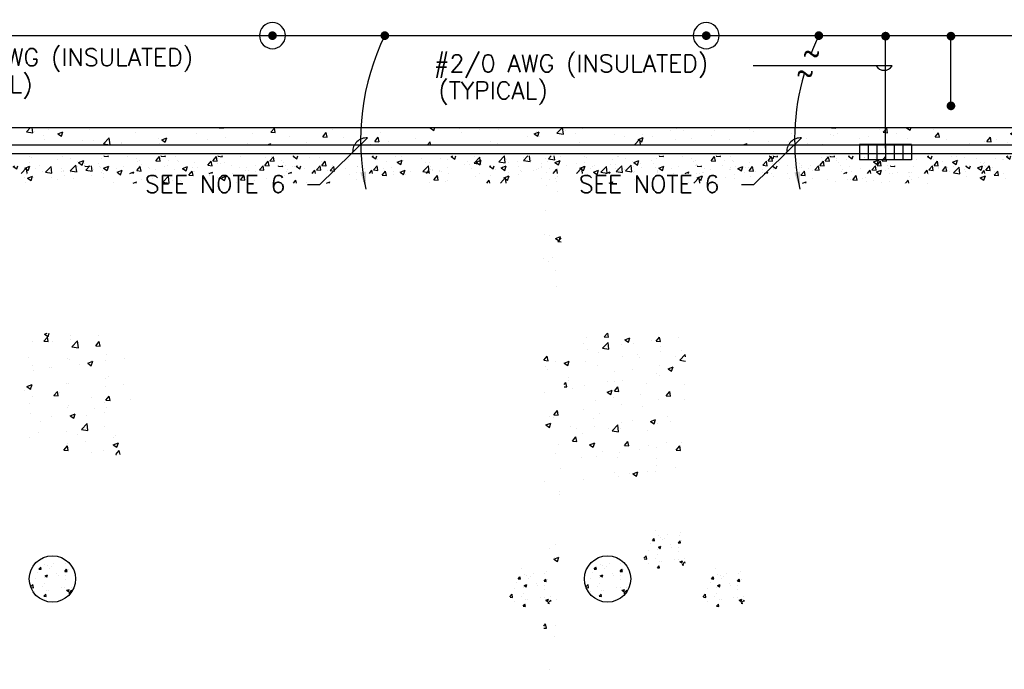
# Model space of a CAD drawing. Extents: x -210 to 4628, y -2287 to 14168.
# Tile 9 of 46: x 1138 to 1819, y 1679 to 2128. Entities that reach past the tile are written whole.
import ezdxf

# ---------------------------------------------------------------- set-up
doc = ezdxf.new("R2010")
doc.units = 0
doc.header["$LTSCALE"] = 24
doc.linetypes.add('PHANTOM', pattern=[0])
doc.layers.get('0').update_dxf_attribs({"linetype": 'CONTINUOUS'})
for name, color, linetype in [('E1', 4, 'CONTINUOUS'), ('E2', 2, 'CONTINUOUS'), ('ELEC', 4, 'CONTINUOUS'), ('S1', 4, 'CONTINUOUS'), ('S6', 1, 'CONTINUOUS'), ('STRUCT', 2, 'CONTINUOUS'), ('SYMBOLS', 4, 'CONTINUOUS')]:
    doc.layers.add(name, color=color, linetype=linetype)
doc.styles.get("Standard").update_dxf_attribs({"font": 'SIMPLEX'})

# ---------------------------------------------------------------- blocks, each defined once
blk = doc.blocks.new('ROD')
at = {"layer": 'ELEC', "color": 0, "const_width": 3}
blk.add_lwpolyline([(-1.5, 0, 1), (1.5, 0, 1)], format="xyb", close=True, dxfattribs=at)
at = {"layer": 'ELEC', "color": 0}
blk.add_circle((0, 0), 9, dxfattribs=at)
blk = doc.blocks.new('GB')
at = {"layer": 'SYMBOLS', "color": 0}
for p, q in [((18, 10.42), (-18, 10.42)), ((-18, 10.42), (-18, 0)), ((-12, 10.42), (-12, 0)), ((-6, 10.42), (-6, 0)), ((0, 10.42), (0, 0)), ((6, 10.42), (6, 0)), ((12, 10.42), (12, 0)), ((18, 10.42), (18, 0)), ((18, 0), (-18, 0))]:
    blk.add_line(p, q, dxfattribs=at)
blk = doc.blocks.new('*X')
at = {"color": 0}
for p, q in [((781.87, 1847.12), (783.85, 1849.19)), ((781.87, 1847.12), (786.31, 1846.43)), ((786.31, 1846.43), (785.99, 1849.19)), ((790.57, 1849), (790.57, 1849)), ((807.13, 1848.87), (807.13, 1848.87)), ((841.02, 1844.62), (844.52, 1845.96)), ((843.51, 1842.94), (844.53, 1845.96)), ((858.59, 1849.02), (858.73, 1849.19)), ((858.59, 1849.02), (861.58, 1848.76)), ((861.58, 1848.76), (861.5, 1849.19)), ((874.59, 1848.67), (874.59, 1848.67)), ((894.45, 1845.88), (896.86, 1848.76)), ((894.45, 1845.88), (897.44, 1845.62)), ((897.44, 1845.62), (896.86, 1848.76)), ((903.48, 1845.88), (903.48, 1845.88)), ((909.09, 1846.22), (909.09, 1846.22)), ((930.31, 1842.75), (932.73, 1845.62)), ((933.3, 1842.48), (932.73, 1845.62)), ((974.13, 1849.02), (974.13, 1849.02)), ((981.16, 1846.19), (981.16, 1846.19)), ((1000.82, 1847.89), (1000.82, 1847.89)), ((1027.52, 1846.76), (1027.52, 1846.76)), ((1036.61, 1847), (1036.61, 1847)), ((1047.97, 1846.91), (1047.97, 1846.91)), ((1054.21, 1845.64), (1054.21, 1845.64)), ((1060.49, 1848.56), (1060.49, 1848.56)), ((1098.6, 1848.73), (1099.79, 1849.19)), ((1098.6, 1848.73), (1101.09, 1847.06)), ((1101.09, 1847.05), (1101.81, 1849.19)), ((1148.77, 1846.17), (1151.66, 1849.19)), ((1148.77, 1846.17), (1153.22, 1845.48)), ((1153.22, 1845.48), (1152.79, 1849.19)), ((1154.06, 1846.39), (1154.06, 1846.39)), ((1163.82, 1847.54), (1163.82, 1847.54)), ((1170.46, 1844.73), (1173.96, 1846.07)), ((1172.95, 1843.05), (1173.96, 1846.07)), ((1173.4, 1845.44), (1173.4, 1845.44)), ((1192.33, 1847.93), (1192.33, 1847.93)), ((1224.36, 1845.42), (1224.36, 1845.42)), ((1282.01, 1848.98), (1282.18, 1849.19)), ((1282.01, 1848.98), (1285, 1848.72)), ((1285, 1848.72), (1284.91, 1849.19)), ((1291.75, 1848.64), (1291.75, 1848.64)), ((1317.87, 1845.84), (1320.28, 1848.71)), ((1317.87, 1845.84), (1320.86, 1845.58)), ((1320.86, 1845.58), (1320.28, 1848.71)), ((1336.82, 1848.96), (1336.82, 1848.96)), ((1353.73, 1842.7), (1356.14, 1845.58)), ((1356.72, 1842.44), (1356.15, 1845.58)), ((1360.09, 1847.94), (1360.09, 1847.94)), ((1393.3, 1845.66), (1393.3, 1845.66)), ((1428.04, 1848.84), (1428.94, 1849.19)), ((1428.04, 1848.84), (1430.53, 1847.16)), ((1430.53, 1847.16), (1431.21, 1849.19)), ((1448.37, 1848.55), (1448.37, 1848.55)), ((1449.73, 1845.84), (1449.73, 1845.84)), ((1462.24, 1847.49), (1462.24, 1847.49)), ((1475.06, 1847.42), (1475.06, 1847.42)), ((1499.9, 1844.84), (1503.4, 1846.18)), ((1501.75, 1846.29), (1501.75, 1846.29)), ((1502.39, 1843.16), (1503.4, 1846.18)), ((1515.68, 1845.22), (1519.48, 1849.19)), ((1520.12, 1844.53), (1519.58, 1849.19)), ((1521.22, 1846.76), (1521.22, 1846.76)), ((1532.98, 1848.14), (1532.98, 1848.14)), ((1594.09, 1846.86), (1594.09, 1846.86)), ((1597.98, 1848.5), (1597.98, 1848.5)), ((1603.28, 1847.17), (1603.28, 1847.17)), ((1624.67, 1847.37), (1624.67, 1847.37)), ((1648.74, 1847.54), (1648.74, 1847.54)), ((1651.36, 1846.24), (1651.36, 1846.24)), ((1705.43, 1848.94), (1705.64, 1849.19)), ((1705.43, 1848.94), (1708.41, 1848.68)), ((1708.42, 1848.67), (1708.32, 1849.19)), ((1738.58, 1847.89), (1738.58, 1847.89)), ((1741.29, 1845.8), (1743.7, 1848.67)), ((1741.29, 1845.8), (1744.28, 1845.54)), ((1744.28, 1845.54), (1743.7, 1848.67)), ((1757.48, 1848.95), (1758.09, 1849.19)), ((1757.48, 1848.95), (1759.97, 1847.27)), ((1759.97, 1847.27), (1760.61, 1849.19)), ((1775.95, 1848.08), (1775.95, 1848.08)), ((1777.15, 1842.66), (1779.56, 1845.54)), ((1780.14, 1842.4), (1779.56, 1845.53)), ((1829.33, 1844.95), (1832.84, 1846.29)), ((1831.82, 1843.27), (1832.84, 1846.29)), ((1864, 1846.41), (1864, 1846.41)), ((1878.21, 1845.66), (1878.21, 1845.66)), ((1882.58, 1844.27), (1886.48, 1848.33)), ((1882.94, 1848.91), (1882.94, 1848.91)), ((1887.03, 1843.58), (1886.48, 1848.33)), ((1903.88, 1849.18), (1903.88, 1849.18)), ((1982.2, 1848.93), (1982.2, 1848.93)), ((1995.85, 1845.78), (1995.85, 1845.78)), ((2005.43, 1846.2), (2005.43, 1846.2)), ((2086.92, 1849.06), (2087.25, 1849.19)), ((2086.92, 1849.06), (2089.4, 1847.38)), ((2088.78, 1846.45), (2088.78, 1846.45)), ((2089.4, 1847.38), (2090.01, 1849.19)), ((2128.84, 1848.9), (2129.09, 1849.19)), ((2128.84, 1848.9), (2131.83, 1848.63)), ((2131.83, 1848.63), (2131.73, 1849.19)), ((2133.36, 1847.3), (2133.36, 1847.3)), ((2140.33, 1846.81), (2140.33, 1846.81)), ((2152.85, 1848.46), (2152.85, 1848.46)), ((2158.77, 1845.06), (2162.27, 1846.4)), ((2161.26, 1843.38), (2162.27, 1846.4)), ((2164.71, 1845.76), (2167.12, 1848.63)), ((2164.71, 1845.76), (2167.7, 1845.5)), ((2167.7, 1845.5), (2167.12, 1848.63)), ((2200.57, 1842.62), (2202.98, 1845.49)), ((2203.56, 1842.36), (2202.98, 1845.49)), ((2221.61, 1848.11), (2221.61, 1848.11)), ((2248.3, 1846.98), (2248.3, 1846.98)), ((781.16, 1845.13), (781.16, 1845.13)), ((816.27, 1838.66), (816.27, 1838.66)), ((835.23, 1838.85), (839.12, 1842.91)), ((835.23, 1838.85), (839.67, 1838.16)), ((839.68, 1838.16), (839.12, 1842.9)), ((841.02, 1844.62), (843.51, 1842.94)), ((845.43, 1843.67), (845.43, 1843.67)), ((857.45, 1838.95), (857.45, 1838.95)), ((872.03, 1841.74), (872.03, 1841.74)), ((883.42, 1842.7), (883.42, 1842.7)), ((884.55, 1843.39), (884.55, 1843.39)), ((912.88, 1840.62), (916.38, 1841.96)), ((912.88, 1840.62), (915.37, 1838.94)), ((915.37, 1838.94), (916.38, 1841.96)), ((930.31, 1842.75), (933.3, 1842.48)), ((952, 1841.19), (952, 1841.19)), ((966.18, 1839.61), (968.59, 1842.48)), ((966.18, 1839.61), (969.17, 1839.35)), ((969.17, 1839.35), (968.59, 1842.48)), ((984.94, 1838.61), (984.94, 1838.61)), ((985.38, 1840.05), (985.38, 1840.05)), ((997.46, 1840.26), (997.46, 1840.26)), ((1002.64, 1837.19), (1004.45, 1839.34)), ((1004.85, 1837.19), (1004.45, 1839.34)), ((1010.64, 1843.25), (1010.64, 1843.25)), ((1016.39, 1842.76), (1016.39, 1842.76)), ((1080.9, 1844.51), (1080.9, 1844.51)), ((1107.59, 1843.38), (1107.59, 1843.38)), ((1112.89, 1840.82), (1112.89, 1840.82)), ((1124.9, 1841.38), (1124.9, 1841.38)), ((1129.3, 1839.63), (1129.3, 1839.63)), ((1134.28, 1842.25), (1134.28, 1842.25)), ((1138.57, 1844.34), (1138.57, 1844.34)), ((1160.88, 1843.79), (1160.88, 1843.79)), ((1160.97, 1841.13), (1160.97, 1841.13)), ((1170.46, 1844.73), (1172.95, 1843.05)), ((1187.66, 1840), (1187.66, 1840)), ((1195.2, 1840.42), (1195.2, 1840.42)), ((1202.13, 1837.9), (1206.03, 1841.96)), ((1206.58, 1837.21), (1206.03, 1841.95)), ((1214.35, 1838.87), (1214.35, 1838.87)), ((1240.11, 1841.37), (1240.11, 1841.37)), ((1242.32, 1840.72), (1245.82, 1842.07)), ((1242.32, 1840.72), (1244.8, 1839.05)), ((1244.81, 1839.05), (1245.82, 1842.07)), ((1266.08, 1845.12), (1266.08, 1845.12)), ((1273.79, 1840.66), (1273.79, 1840.66)), ((1286.3, 1842.31), (1286.3, 1842.31)), ((1305.24, 1844.81), (1305.24, 1844.81)), ((1330.93, 1842.94), (1330.93, 1842.94)), ((1342.37, 1838.94), (1342.37, 1838.94)), ((1353.73, 1842.7), (1356.72, 1842.44)), ((1368.04, 1842.46), (1368.04, 1842.46)), ((1389.6, 1839.57), (1392.01, 1842.44)), ((1389.6, 1839.57), (1392.58, 1839.3)), ((1392.59, 1839.3), (1392.01, 1842.44)), ((1399.21, 1839.19), (1399.21, 1839.19)), ((1418.15, 1841.68), (1418.15, 1841.68)), ((1426.1, 1837.19), (1427.87, 1839.3)), ((1428.26, 1837.19), (1427.87, 1839.3)), ((1469.58, 1839.49), (1469.58, 1839.49)), ((1495.55, 1843.24), (1495.55, 1843.24)), ((1499.9, 1844.84), (1502.38, 1843.16)), ((1503.82, 1843.14), (1503.82, 1843.14)), ((1515.68, 1845.22), (1520.12, 1844.53)), ((1528.45, 1845.16), (1528.45, 1845.16)), ((1531.06, 1838.56), (1531.06, 1838.56)), ((1555.14, 1844.04), (1555.14, 1844.04)), ((1562.64, 1842.71), (1562.64, 1842.71)), ((1569.27, 1837.19), (1572.93, 1841.01)), ((1571.75, 1840.83), (1575.25, 1842.18)), ((1571.75, 1840.83), (1574.24, 1839.16)), ((1573.38, 1837.19), (1572.93, 1841)), ((1574.12, 1842.17), (1574.12, 1842.17)), ((1574.24, 1839.15), (1575.26, 1842.18)), ((1575.15, 1844.36), (1575.15, 1844.36)), ((1581.83, 1842.91), (1581.83, 1842.91)), ((1597.51, 1840.59), (1597.51, 1840.59)), ((1608.52, 1841.78), (1608.52, 1841.78)), ((1622.77, 1843.79), (1622.77, 1843.79)), ((1635.21, 1840.65), (1635.21, 1840.65)), ((1661.9, 1839.53), (1661.9, 1839.53)), ((1675.54, 1839.59), (1675.54, 1839.59)), ((1678.05, 1845.11), (1678.05, 1845.11)), ((1680.69, 1839.69), (1680.69, 1839.69)), ((1688.06, 1841.24), (1688.06, 1841.24)), ((1704.74, 1843.99), (1704.74, 1843.99)), ((1707, 1843.73), (1707, 1843.73)), ((1709.85, 1844.69), (1709.85, 1844.69)), ((1725.03, 1841.36), (1725.03, 1841.36)), ((1731.43, 1842.86), (1731.43, 1842.86)), ((1750.7, 1844.88), (1750.7, 1844.88)), ((1758.12, 1841.73), (1758.12, 1841.73)), ((1777.15, 1842.66), (1780.14, 1842.4)), ((1784.81, 1840.6), (1784.81, 1840.6)), ((1811.51, 1839.48), (1811.51, 1839.48)), ((1813.01, 1839.52), (1815.43, 1842.4)), ((1813.01, 1839.52), (1816, 1839.26)), ((1816, 1839.26), (1815.43, 1842.4)), ((1819.91, 1840.61), (1819.91, 1840.61)), ((1826.99, 1838.71), (1826.99, 1838.71)), ((1829.33, 1844.95), (1831.82, 1843.27)), ((1849.55, 1837.19), (1851.29, 1839.26)), ((1851.67, 1837.19), (1851.29, 1839.26)), ((1851.48, 1844.76), (1851.48, 1844.76)), ((1852.24, 1841.91), (1852.24, 1841.91)), ((1853.58, 1839.89), (1853.58, 1839.89)), ((1882.58, 1844.27), (1887.03, 1843.58)), ((1882.74, 1844.89), (1882.74, 1844.89)), ((1901.19, 1840.94), (1904.69, 1842.29)), ((1901.19, 1840.94), (1903.68, 1839.26)), ((1903.68, 1839.26), (1904.69, 1842.28)), ((1923.88, 1838.92), (1923.88, 1838.92)), ((1937.09, 1837.19), (1939.84, 1840.06)), ((1940.17, 1837.19), (1939.84, 1840.05)), ((1953.04, 1843.92), (1953.04, 1843.92)), ((1954.5, 1839.48), (1954.5, 1839.48)), ((1964.39, 1841.64), (1964.39, 1841.64)), ((1976.91, 1843.29), (1976.91, 1843.29)), ((1980.17, 1843), (1980.17, 1843)), ((2059.62, 1841.44), (2059.62, 1841.44)), ((2077.3, 1838.52), (2077.3, 1838.52)), ((2081.72, 1840.03), (2081.72, 1840.03)), ((2089.82, 1840.16), (2089.82, 1840.16)), ((2107.69, 1843.78), (2107.69, 1843.78)), ((2108.76, 1842.66), (2108.76, 1842.66)), ((2158.77, 1845.06), (2161.26, 1843.38)), ((2200.57, 1842.62), (2203.56, 1842.36)), ((2209.65, 1841.12), (2209.65, 1841.12)), ((2221.66, 1839.53), (2221.66, 1839.53)), ((2230.63, 1841.05), (2234.13, 1842.39)), ((2230.63, 1841.05), (2233.12, 1839.37)), ((2232.51, 1841.64), (2232.51, 1841.64)), ((2233.12, 1839.37), (2234.13, 1842.39)), ((2234.9, 1844.33), (2234.9, 1844.33)), ((2236.43, 1839.48), (2238.84, 1842.36)), ((2236.43, 1839.48), (2239.42, 1839.22)), ((2239.42, 1839.22), (2238.85, 1842.35)), ((787.11, 1833.66), (787.11, 1833.66)), ((840.45, 1837.58), (840.45, 1837.58)), ((986.24, 1837.19), (988.24, 1837.95)), ((987.98, 1837.19), (988.24, 1837.95)), ((1202.13, 1837.9), (1206.58, 1837.21)), ((1214.85, 1838.17), (1214.85, 1838.17)), ((1241.04, 1837.74), (1241.04, 1837.74)), ((1301.77, 1837.93), (1301.77, 1837.93)), ((1315.39, 1837.19), (1317.67, 1838.06)), ((1317.38, 1837.19), (1317.68, 1838.06)), ((1386.7, 1837.54), (1386.7, 1837.54)), ((1474.66, 1838.13), (1474.66, 1838.13)), ((1644.54, 1837.19), (1647.11, 1838.17)), ((1646.78, 1837.19), (1647.11, 1838.17)), ((1688.59, 1838.4), (1688.59, 1838.4)), ((1699.06, 1837.61), (1699.06, 1837.61)), ((1715.28, 1837.27), (1715.28, 1837.27)), ((1800.97, 1838.11), (1800.97, 1838.11)), ((1838.2, 1838.35), (1838.2, 1838.35)), ((1864.89, 1837.22), (1864.89, 1837.22)), ((1932.82, 1837.48), (1932.82, 1837.48)), ((1973.7, 1837.19), (1976.55, 1838.28)), ((1976.18, 1837.19), (1976.55, 1838.28)), ((2183.97, 1837.6), (2183.97, 1837.6)), ((780.56, 1828.48), (780.56, 1828.48)), ((788.1, 1824.65), (788.1, 1824.65)), ((779.95, 1811.84), (779.95, 1811.84)), ((779.34, 1795.19), (779.34, 1795.19)), ((782.69, 1794), (782.69, 1794)), ((786.85, 1792.24), (790.35, 1793.58)), ((786.85, 1792.24), (789.33, 1790.56)), ((788.49, 1790.14), (790.69, 1792.43)), ((789.34, 1790.56), (790.35, 1793.58)), ((788.49, 1790.14), (790.69, 1789.8)), ((778.73, 1778.55), (778.73, 1778.55)), ((784.57, 1779.27), (784.57, 1779.27)), ((782.06, 1775.93), (782.06, 1775.93)), ((786.97, 1770.34), (786.97, 1770.34)), ((787.84, 1758.7), (787.84, 1758.7)), ((778.75, 1708), (781.16, 1710.87)), ((781.74, 1707.73), (781.16, 1710.87)), ((778.75, 1708), (781.74, 1707.73)), ((779.96, 1703.7), (779.96, 1703.7)), ((786.82, 1707.03), (786.82, 1707.03)), ((781.62, 1701.76), (781.62, 1701.76)), ((779.32, 1685.62), (779.32, 1685.62)), ((782.43, 1669.5), (782.43, 1669.5)), ((785.1, 1668.39), (785.1, 1668.39)), ((785.69, 1670.39), (788.1, 1673.26)), ((785.69, 1670.39), (788.68, 1670.12)), ((788.68, 1670.12), (788.1, 1673.26)), ((780.19, 1663.33), (783.7, 1664.68)), ((780.19, 1663.33), (782.68, 1661.65)), ((782.68, 1661.65), (783.7, 1664.68)), ((788.63, 1649.67), (788.63, 1649.67)), ((786.67, 1643.71), (786.67, 1643.71)), ((790.37, 1633.11), (790.37, 1633.11)), ((778.89, 1624.12), (778.89, 1624.12)), ((789.44, 1617.4), (789.44, 1617.4)), ((789.74, 1615.04), (789.74, 1615.04)), ((786.52, 1580.4), (786.52, 1580.4)), ((782.37, 1578.09), (782.37, 1578.09)), ((785.71, 1570.69), (789.21, 1572.03)), ((785.71, 1570.69), (788.2, 1569.01)), ((785.9, 1572.03), (785.9, 1572.03)), ((788.2, 1569.01), (789.21, 1572.03)), ((1584.13, 1570.73), (1584.13, 1570.73)), ((1585.62, 1566.91), (1585.62, 1566.91)), ((1591.88, 1567.74), (1591.88, 1567.74)), ((1600.11, 1567.55), (1600.11, 1567.55)), ((1601.35, 1568.98), (1601.35, 1568.98)), ((1580.63, 1561.45), (1580.63, 1561.45)), ((1581.61, 1563.75), (1582.82, 1565.19)), ((1581.61, 1563.75), (1583.11, 1563.62)), ((1583.11, 1563.62), (1582.82, 1565.18)), ((1585.8, 1559.15), (1587.55, 1559.82)), ((1587.04, 1558.31), (1587.55, 1559.82)), ((1587.48, 1565.95), (1587.48, 1565.95)), ((1588.71, 1564.24), (1588.71, 1564.24)), ((1590.12, 1565.25), (1590.12, 1565.25)), ((1593.98, 1560.88), (1593.98, 1560.88)), ((1599.54, 1562.18), (1600.75, 1563.62)), ((1599.54, 1562.18), (1601.04, 1562.05)), ((1601.04, 1562.05), (1600.75, 1563.62)), ((1602.05, 1563.68), (1602.05, 1563.68)), ((1575.81, 1551.49), (1577.45, 1553.21)), ((1577.73, 1550.83), (1577.45, 1553.2)), ((1579.05, 1557.05), (1579.05, 1557.05)), ((1585.09, 1553.99), (1585.09, 1553.99)), ((1585.31, 1557.88), (1585.31, 1557.88)), ((1585.8, 1559.15), (1587.04, 1558.31)), ((1587.18, 1557.63), (1587.18, 1557.63)), ((1594.77, 1559.12), (1594.77, 1559.12)), ((1599.67, 1556.5), (1599.67, 1556.5)), ((1599.81, 1559.23), (1599.81, 1559.23)), ((1575.95, 1551.11), (1577.73, 1550.83)), ((1578.73, 1548.02), (1578.73, 1548.02)), ((1583.73, 1551.53), (1583.73, 1551.53)), ((1585.08, 1544.94), (1586.29, 1546.38)), ((1586.58, 1544.81), (1586.29, 1546.38)), ((1586.87, 1549.3), (1586.87, 1549.3)), ((1588.2, 1549.26), (1588.2, 1549.26)), ((1597.08, 1550.97), (1597.08, 1550.97)), ((1599.5, 1550.9), (1599.5, 1550.9)), ((1600.72, 1549.08), (1602.47, 1549.75)), ((1600.72, 1549.08), (1601.96, 1548.24)), ((1601.96, 1548.24), (1602.47, 1549.75)), ((1602.18, 1547.04), (1604.13, 1549.07)), ((1602.18, 1547.04), (1603.31, 1546.86)), ((1603.99, 1551.34), (1603.99, 1551.34)), ((1604.24, 1548.14), (1604.13, 1549.07)), ((787.64, 1542.81), (787.64, 1542.81)), ((1585.08, 1544.94), (1586.57, 1544.81)), ((778.69, 1524.42), (779.99, 1525.96)), ((780.56, 1522.82), (779.99, 1525.96)), ((778.69, 1522.99), (780.56, 1522.82)), ((787, 1524.73), (787, 1524.73)), ((786.38, 1517.08), (786.38, 1517.08)), ((782.96, 1494.52), (782.96, 1494.52)), ((1148.9, 1231.58), (1151.32, 1234.45)), ((1149.37, 1236.47), (1151.24, 1237.19)), ((1149.37, 1236.47), (1151.85, 1234.79)), ((1151.89, 1231.32), (1151.32, 1234.45)), ((1151.85, 1234.79), (1152.66, 1237.19)), ((1167.3, 1235.44), (1167.3, 1235.44)), ((1167.4, 1233.02), (1167.4, 1233.02)), ((1186.33, 1235.52), (1186.33, 1235.52)), ((1523.98, 1234.11), (1523.98, 1234.11)), ((1536.46, 1234.68), (1538.57, 1237.19)), ((1536.46, 1234.68), (1539.45, 1234.41)), ((1539.45, 1234.41), (1538.94, 1237.19)), ((1550.66, 1232.57), (1554.16, 1233.92)), ((1550.66, 1232.57), (1553.15, 1230.9)), ((1553.15, 1230.89), (1554.16, 1233.92)), ((1572.32, 1231.54), (1574.73, 1234.41)), ((1575.31, 1231.27), (1574.73, 1234.41)), ((1588.09, 1234.44), (1588.09, 1234.44)), ((1141.33, 1231.69), (1141.33, 1231.69)), ((1148.9, 1231.58), (1151.89, 1231.32)), ((1154.88, 1231.38), (1154.88, 1231.38)), ((1168.33, 1227.65), (1172.22, 1231.71)), ((1168.33, 1227.65), (1172.77, 1226.96)), ((1172.78, 1226.96), (1172.22, 1231.71)), ((1184.77, 1228.44), (1187.18, 1231.31)), ((1184.77, 1228.44), (1187.76, 1228.18)), ((1187.76, 1228.18), (1187.18, 1231.31)), ((1521.91, 1230.15), (1521.91, 1230.15)), ((1525.06, 1226.14), (1525.06, 1226.14)), ((1535.23, 1226.7), (1539.13, 1230.76)), ((1535.23, 1226.7), (1539.68, 1226.01)), ((1539.68, 1226.01), (1539.13, 1230.76)), ((1548.6, 1229.02), (1548.6, 1229.02)), ((1556.64, 1230.3), (1556.64, 1230.3)), ((1569.15, 1231.95), (1569.15, 1231.95)), ((1572.32, 1231.54), (1575.31, 1231.28)), ((1575.29, 1227.89), (1575.29, 1227.89)), ((1138.29, 1220.52), (1138.29, 1220.52)), ((1164.98, 1219.39), (1164.98, 1219.39)), ((1192.36, 1222.31), (1192.36, 1222.31)), ((1204.76, 1219.95), (1204.76, 1219.95)), ((1532.45, 1223.43), (1532.45, 1223.43)), ((1549.35, 1221.21), (1549.35, 1221.21)), ((1559.15, 1222.3), (1559.15, 1222.3)), ((1560.66, 1220), (1560.66, 1220)), ((1575.02, 1224.73), (1575.02, 1224.73)), ((1585.84, 1221.18), (1585.84, 1221.18)), ((1588.59, 1218.42), (1592.49, 1222.48)), ((1589.82, 1225.01), (1589.82, 1225.01)), ((1592.69, 1220.73), (1592.49, 1222.48)), ((1140.72, 1215.05), (1140.72, 1215.05)), ((1152.58, 1213.24), (1152.58, 1213.24)), ((1154.24, 1213.3), (1154.24, 1213.3)), ((1166.69, 1218.79), (1166.69, 1218.79)), ((1173.18, 1215.8), (1173.18, 1215.8)), ((1179.21, 1216.34), (1182.71, 1217.68)), ((1179.21, 1216.34), (1181.7, 1214.66)), ((1181.7, 1214.66), (1182.71, 1217.68)), ((1181.74, 1218.25), (1181.74, 1218.25)), ((1191.67, 1218.27), (1191.67, 1218.27)), ((1508.69, 1216.46), (1512.15, 1217.79)), ((1508.69, 1216.42), (1511.14, 1214.77)), ((1511.14, 1214.77), (1512.15, 1217.79)), ((1523.38, 1217.46), (1523.38, 1217.46)), ((1531.5, 1215), (1531.5, 1215)), ((1556, 1212.23), (1556, 1212.23)), ((1574.94, 1214.72), (1574.94, 1214.72)), ((1580.51, 1212.44), (1584.01, 1213.79)), ((1580.51, 1212.44), (1582.99, 1210.76)), ((1582.99, 1210.76), (1584.01, 1213.79)), ((1588.59, 1218.42), (1592.69, 1217.79)), ((1141.72, 1211.66), (1141.72, 1211.66)), ((1191.75, 1205.67), (1191.75, 1205.67)), ((1193.72, 1207.27), (1193.72, 1207.27)), ((1511.9, 1206.42), (1511.9, 1206.42)), ((1543.48, 1210.58), (1543.48, 1210.58)), ((1572.64, 1209.02), (1572.64, 1209.02)), ((1574.41, 1208.09), (1574.41, 1208.09)), ((1137.2, 1200.21), (1140.7, 1201.56)), ((1137.2, 1200.21), (1139.69, 1198.53)), ((1139.69, 1198.53), (1140.7, 1201.55)), ((1164.56, 1202.26), (1164.56, 1202.26)), ((1166.08, 1202.15), (1166.08, 1202.15)), ((1191.6, 1200.23), (1191.6, 1200.23)), ((1204.12, 1201.88), (1204.12, 1201.88)), ((1508.69, 1201.58), (1509.95, 1203.08)), ((1508.69, 1200.1), (1510.52, 1199.94)), ((1510.52, 1199.94), (1509.95, 1203.07)), ((1511.96, 1204.73), (1511.96, 1204.73)), ((1514.33, 1199.01), (1514.33, 1199.01)), ((1522.77, 1200.82), (1522.77, 1200.82)), ((1538.66, 1203.61), (1538.66, 1203.61)), ((1543.4, 1197.07), (1545.81, 1199.94)), ((1543.49, 1204.02), (1543.49, 1204.02)), ((1546.39, 1196.8), (1545.81, 1199.94)), ((1548.74, 1204.57), (1548.74, 1204.57)), ((1565.35, 1202.48), (1565.35, 1202.48)), ((1592.04, 1201.35), (1592.04, 1201.35)), ((1135.4, 1197.26), (1135.4, 1197.26)), ((1140.11, 1198.4), (1140.11, 1198.4)), ((1141.09, 1193.58), (1141.09, 1193.58)), ((1155.24, 1193.84), (1155.24, 1193.84)), ((1155.84, 1193.97), (1158.25, 1196.84)), ((1155.84, 1193.97), (1158.83, 1193.71)), ((1158.83, 1193.71), (1158.25, 1196.84)), ((1160.02, 1196.08), (1160.02, 1196.08)), ((1181.93, 1192.72), (1181.93, 1192.72)), ((1191.71, 1190.83), (1194.12, 1193.7)), ((1194.7, 1190.57), (1194.12, 1193.7)), ((1538.49, 1196.32), (1542, 1197.66)), ((1538.49, 1196.32), (1540.98, 1194.64)), ((1540.98, 1194.64), (1542, 1197.66)), ((1542.85, 1192.51), (1542.85, 1192.51)), ((1543.4, 1197.07), (1546.39, 1196.8)), ((1561.78, 1195), (1561.78, 1195)), ((1579.26, 1193.93), (1581.67, 1196.8)), ((1579.26, 1193.93), (1582.25, 1193.67)), ((1582.25, 1193.67), (1581.67, 1196.8)), ((1139.09, 1188.26), (1139.09, 1188.26)), ((1165.47, 1185.5), (1165.47, 1185.5)), ((1165.79, 1187.13), (1165.79, 1187.13)), ((1191.14, 1189.03), (1191.14, 1189.03)), ((1191.71, 1190.83), (1194.69, 1190.57)), ((1192.48, 1186), (1192.48, 1186)), ((1208.63, 1191.59), (1208.63, 1191.59)), ((1530.33, 1190.86), (1530.33, 1190.86)), ((1548.13, 1187.92), (1548.13, 1187.92)), ((1562.58, 1186.52), (1562.58, 1186.52)), ((1573.8, 1191.44), (1573.8, 1191.44)), ((1591.74, 1191.53), (1591.74, 1191.53)), ((1139.5, 1181.76), (1139.5, 1181.76)), ((1154.5, 1179.76), (1154.5, 1179.76)), ((1167.05, 1180.08), (1170.55, 1181.42)), ((1167.05, 1180.08), (1169.53, 1178.4)), ((1169.53, 1178.4), (1170.55, 1181.42)), ((1178.45, 1180.51), (1178.45, 1180.51)), ((1183.66, 1184.77), (1183.66, 1184.77)), ((1190.97, 1182.16), (1190.97, 1182.16)), ((1522.16, 1184.17), (1522.16, 1184.17)), ((1528.92, 1178.06), (1528.92, 1178.06)), ((1533.42, 1181.52), (1533.42, 1181.52)), ((1580.21, 1179.44), (1580.21, 1179.44)), ((1146.87, 1176.36), (1146.87, 1176.36)), ((1174.96, 1170.67), (1178.85, 1174.73)), ((1179.4, 1169.98), (1178.85, 1174.72)), ((1190.54, 1172.38), (1190.54, 1172.38)), ((1512.77, 1172.47), (1512.77, 1172.47)), ((1529.69, 1172.79), (1529.69, 1172.79)), ((1539.46, 1171.34), (1539.46, 1171.34)), ((1541.86, 1169.72), (1545.76, 1173.78)), ((1546.31, 1169.03), (1545.76, 1173.77)), ((1547.52, 1171.28), (1547.52, 1171.28)), ((1548.63, 1175.28), (1548.63, 1175.28)), ((1555.61, 1176.93), (1555.61, 1176.93)), ((1568.34, 1176.18), (1571.84, 1177.53)), ((1568.34, 1176.18), (1570.83, 1174.51)), ((1570.83, 1174.51), (1571.84, 1177.53)), ((1573.19, 1174.8), (1573.19, 1174.8)), ((1582.3, 1175.8), (1582.3, 1175.8)), ((1138.89, 1165.11), (1138.89, 1165.11)), ((1145.3, 1168.43), (1145.3, 1168.43)), ((1164.86, 1168.86), (1164.86, 1168.86)), ((1171.99, 1167.3), (1171.99, 1167.3)), ((1174.96, 1170.67), (1179.4, 1169.98)), ((1196.75, 1164.93), (1196.75, 1164.93)), ((1198.68, 1166.17), (1198.68, 1166.17)), ((1514.47, 1162.59), (1516.88, 1165.47)), ((1517.46, 1162.33), (1516.88, 1165.46)), ((1517.18, 1171.14), (1517.18, 1171.14)), ((1521.55, 1167.53), (1521.55, 1167.53)), ((1541.86, 1169.72), (1546.31, 1169.03)), ((1566.15, 1170.21), (1566.15, 1170.21)), ((1162.78, 1156.36), (1165.19, 1159.23)), ((1165.77, 1156.1), (1165.19, 1159.23)), ((1165.3, 1160.79), (1165.3, 1160.79)), ((1177.81, 1162.44), (1177.81, 1162.44)), ((1196.89, 1159.95), (1200.39, 1161.29)), ((1196.89, 1159.95), (1199.38, 1158.27)), ((1199.38, 1158.27), (1200.39, 1161.29)), ((1514.47, 1162.59), (1517.46, 1162.33)), ((1526.33, 1160.06), (1529.83, 1161.4)), ((1526.33, 1160.06), (1528.82, 1158.38)), ((1528.82, 1158.38), (1529.83, 1161.4)), ((1550.34, 1159.46), (1552.75, 1162.33)), ((1550.34, 1159.46), (1553.32, 1159.19)), ((1553.33, 1159.19), (1552.75, 1162.33)), ((1567.05, 1159.72), (1567.05, 1159.72)), ((1572.59, 1158.15), (1572.59, 1158.15)), ((1579.57, 1161.37), (1579.57, 1161.37)), ((1586.2, 1156.32), (1588.61, 1159.19)), ((1589.19, 1156.06), (1588.61, 1159.19)), ((1589.68, 1161.69), (1589.68, 1161.69)), ((1162.78, 1156.36), (1165.77, 1156.1)), ((1181.59, 1154.93), (1181.59, 1154.93)), ((1189.93, 1155.74), (1189.93, 1155.74)), ((1198.64, 1153.22), (1201.05, 1156.1)), ((1198.64, 1153.22), (1199.05, 1153.19)), ((1201.59, 1153.19), (1201.05, 1156.09)), ((1520.94, 1150.88), (1520.94, 1150.88)), ((1531.36, 1151.68), (1531.36, 1151.68)), ((1535.48, 1155.56), (1535.48, 1155.56)), ((1545.66, 1151.51), (1545.66, 1151.51)), ((1546.91, 1154.63), (1546.91, 1154.63)), ((1560.52, 1156.69), (1560.52, 1156.69)), ((1586.2, 1156.32), (1589.19, 1156.06)), ((1572.35, 1150.38), (1572.35, 1150.38)), ((1572.5, 1145.71), (1572.5, 1145.71)), ((1585.35, 1144.14), (1585.35, 1144.14)), ((1543.34, 1140.7), (1543.34, 1140.7)), ((1546.31, 1137.99), (1546.31, 1137.99)), ((1553.9, 1140), (1553.9, 1140)), ((1556.17, 1139.93), (1559.67, 1141.27)), ((1556.17, 1139.93), (1558.66, 1138.25)), ((1558.66, 1138.25), (1559.68, 1141.27)), ((1566.42, 1141.65), (1566.42, 1141.65)), ((1571.98, 1141.51), (1571.98, 1141.51)), ((1522.32, 1135.84), (1522.32, 1135.84))]:
    blk.add_line(p, q, dxfattribs=at)
blk = doc.blocks.new('DET')
at = {"layer": 'S1', "color": 0}
blk.add_blockref('*X', (34.95, 152.61), dxfattribs=at)
blk.add_blockref('*X', (34.95, 152.61), dxfattribs=at)
at = {"layer": 'S6', "color": 0}
for p in [(5.92, 649.05), (-98.77, 152.61), (34.95, 152.61), (34.95, 152.61), (34.95, 152.61)]:
    blk.add_blockref('*X', p, dxfattribs=at)
blk = doc.blocks.new('XEBACK')
at = {"layer": 'STRUCT', "color": 0}
for p, q in [((772.67, 2053.73), (2700.67, 2053.73)), ((790.67, 2041.73), (2682.67, 2041.73)), ((784.67, 2035.73), (2688.67, 2035.73))]:
    blk.add_line(p, q, dxfattribs=at)
for centre in [(1160.67, 1741.73), (1544.67, 1741.73)]:
    blk.add_circle(centre, 16, dxfattribs=at)
for p in [(-6.02, 204.55), (-6.02, 204.55), (-6.02, 204.55), (-6.02, 204.55), (-6.02, 204.55), (-6.02, 204.55), (-6.02, 204.55), (-6.02, 204.55), (-6.02, 204.55), (-430.19, 184.82), (-46.19, 184.82), (337.81, 184.82), (721.81, 184.82)]:
    blk.add_blockref('*X', p, dxfattribs=at)

msp = doc.modelspace()

# ---------------------------------------------------------------- linework, layer by layer
at = {"layer": 'E1', "color": 0}
for centre, start, end in [((1536.871, 2045.182), 153.80294, 192.090466), ((1837.019, 2045.182), 153.80294, 158.897424), ((1837.019, 2045.182), 163.733196, 192.090466)]:
    msp.add_arc(centre, 163.036, start, end, dxfattribs=at)
for points in [[(1373.69, 2022.603), (1377.645, 2023.197), (1377.451, 2011.033)], [(1673.838, 2022.603), (1677.794, 2023.197), (1677.599, 2011.033)]]:
    msp.add_solid(points, dxfattribs=at)
at = {"layer": 'E2', "color": 0}
for p, q in [((1741.354, 2096.22), (1645.213, 2096.22)), ((1378.625, 2046.437), (1345.388, 2014.06)), ((1678.773, 2046.437), (1645.537, 2014.06)), ((1345.388, 2014.06), (1337.059, 2014.06)), ((1645.537, 2014.06), (1637.208, 2014.06))]:
    msp.add_line(p, q, dxfattribs=at)
for centre, radius, start, end in [((1735.881, 2099.63), 6.448, 211.92368, 328.07632), ((1377.874, 2036.935), 9.532, 85.481269, 182.055347), ((1678.022, 2036.935), 9.532, 85.481269, 182.055347)]:
    msp.add_arc(centre, radius, start, end, dxfattribs=at)
at = {"layer": 'ELEC', "color": 0, "linetype": 'PHANTOM'}
msp.add_line((712.876, 2117.133), (2762.876, 2117.325), dxfattribs=at)
at = {"layer": 'ELEC', "color": 0}
for p, q in [((1736.876, 2039.354), (1736.876, 2116.632)), ((1782.107, 2068.618), (1782.107, 2116.632))]:
    msp.add_line(p, q, dxfattribs=at)
at = {"layer": 'ELEC', "color": 0, "const_width": 3}
for points in [[(1390.581, 2118.656, 1), (1390.581, 2115.656, 1)], [(1690.73, 2118.656, 1), (1690.73, 2115.656, 1)], [(1736.876, 2118.296, 1), (1736.876, 2115.296, 1)], [(1782.107, 2118.296, -1), (1782.107, 2115.296, -1)], [(1782.107, 2070.118, -1), (1782.107, 2067.118, -1)]]:
    msp.add_lwpolyline(points, format="xyb", close=True, dxfattribs=at)

# ---------------------------------------------------------------- block references
at = {"layer": 'E1', "color": 0}
for name, p in [('XEBACK', (0, 0)), ('DET', (0, 25.409)), ('GB', (1736.876, 2031.403))]:
    msp.add_blockref(name, p, dxfattribs=at)
at = {"layer": 'ELEC', "color": 0, "xscale": -1, "rotation": 285}
for p in [(1312.876, 2117.133), (1612.876, 2117.133)]:
    msp.add_blockref('ROD', p, dxfattribs=at)

# ---------------------------------------------------------------- texts
at = {"layer": 'E2', "color": 0}
for s, p in [('%%126', (1679.576, 2099.407)), ('#2/0 AWG (INSULATED)', (1068.275, 2096.227)), ('#2/0 AWG (INSULATED)', (1424.495, 2091.944)), ('%%126', (1675.169, 2085.662)), ('(TYPICAL)', (1071.465, 2077.558)), ('(TYPICAL)', (1427.684, 2073.275)), ('SEE NOTE 6', (1224.583, 2008.571)), ('SEE NOTE 6', (1524.732, 2008.571))]:
    msp.add_text(s, height=12, dxfattribs=at).set_placement(p)

doc.saveas('drawing.dxf')
